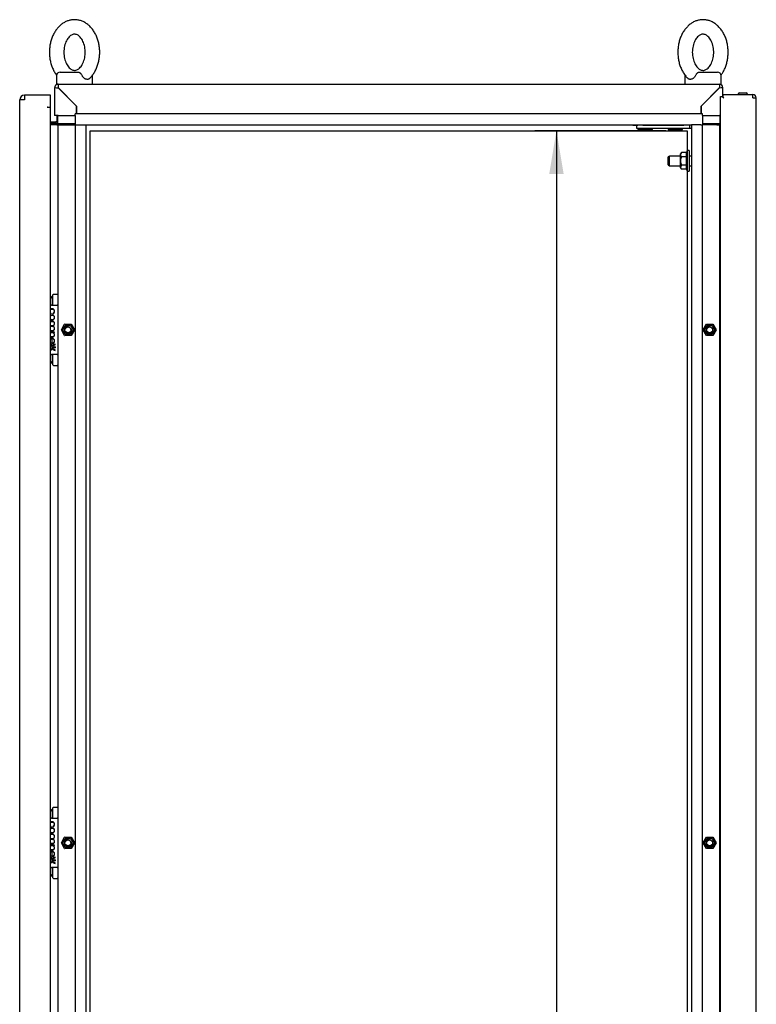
# Paper-space layout 'Layout1' of a CAD drawing. Extents: x 81 to 5357, y 137 to 3739.
# Tile 4 of 12: x 1815 to 2426, y 2101 to 2916. Entities that reach past the tile are written whole.
import ezdxf
from ezdxf.lldxf.tags import DXFTag

# ---------------------------------------------------------------- set-up
doc = ezdxf.new("R2010")
doc.units = 0
doc.header["$LTSCALE"] = 13.000013
doc.layers.get('0').update_dxf_attribs({"linetype": 'CONTINUOUS'})
for name, color, linetype in [('_TRANSLATION', 7, 'CONTINUOUS'), ('AE00100_03', 7, 'CONTINUOUS'), ('AE00198_03', 7, 'CONTINUOUS'), ('AE00217_25', 7, 'CONTINUOUS'), ('AE00219_00', 7, 'CONTINUOUS'), ('AE00219_03', 7, 'CONTINUOUS'), ('AE00224_00', 7, 'CONTINUOUS'), ('AE00368_00', 7, 'CONTINUOUS'), ('AE00500_10', 7, 'CONTINUOUS'), ('AE00715_01', 7, 'CONTINUOUS'), ('DV2__TRANSLATION', 7, 'CONTINUOUS'), ('F0000000_68', 7, 'CONTINUOUS'), ('F0000001_24', 7, 'CONTINUOUS'), ('F0000001_38', 7, 'CONTINUOUS'), ('M0000000_06', 7, 'CONTINUOUS'), ('M0000000_29', 7, 'CONTINUOUS'), ('M0000000_39', 7, 'CONTINUOUS'), ('M0000000_53', 7, 'CONTINUOUS'), ('M0000000_59', 7, 'CONTINUOUS'), ('M0000000_63', 7, 'CONTINUOUS')]:
    doc.layers.add(name, color=color, linetype=linetype)
doc.styles.add('SEACAD_ARIAL', font='arial.ttf')
doc.styles.add('SEACAD_ARIALI', font='ariali.ttf')
tags = doc.linetypes.add('CENTER2', pattern=[28.575, 19.05, -3.175, 3.175, -3.175]).pattern_tags.tags
tags[10:11] = [DXFTag(74, 4), DXFTag(75, 0), DXFTag(340, '0'), DXFTag(46, 0.0), DXFTag(50, 0.0), DXFTag(44, 0.0), DXFTag(45, 0.0)]
tags[8:9] = [DXFTag(74, 4), DXFTag(75, 0), DXFTag(340, '0'), DXFTag(46, 0.0), DXFTag(50, 0.0), DXFTag(44, 0.0), DXFTag(45, 0.0)]
tags[6:7] = [DXFTag(74, 4), DXFTag(75, 0), DXFTag(340, '0'), DXFTag(46, 0.0), DXFTag(50, 0.0), DXFTag(44, 0.0), DXFTag(45, 0.0)]
tags[4:5] = [DXFTag(74, 4), DXFTag(75, 0), DXFTag(340, '0'), DXFTag(46, 0.0), DXFTag(50, 0.0), DXFTag(44, 0.0), DXFTag(45, 0.0)]
doc.dimstyles.new('ISO', dxfattribs={"dimtxt": 13.75, "dimasz": 13.75, "dimexe": 6.875, "dimexo": 6.875, "dimgap": 3.4375, "dimtad": 1, "dimdec": 1, "dimtxsty": 'SEACAD_ARIAL', "dimblk1": '_SE_FILLED', "dimblk2": '_SE_FILLED', "dimsah": 1, "dimcen": 6.875, "dimazin": 3, "dimtfac": 0.7, "dimtdec": 3, "dimtmove": 0, "dimatfit": 3})

# ---------------------------------------------------------------- blocks, each defined once
blk = doc.blocks.new('DMBLK24')
at = {"layer": '_TRANSLATION', "linetype": 'CONTINUOUS'}
for points in [[(2254.31, 2788.72), (2266.23, 2788.72), (2260.27, 2824.47)], [(2254.31, 1130.22), (2260.27, 1094.47), (2266.23, 1130.22)]]:
    blk.add_hatch(color=7, dxfattribs=at).paths.add_polyline_path(points)
at = {"layer": '_TRANSLATION', "color": 7, "linetype": 'CONTINUOUS'}
for p, q in [((2350.9, 2824.47), (2242.4, 2824.47)), ((2260.27, 2824.47), (2260.27, 1094.47)), ((2350.9, 1094.47), (2242.4, 1094.47))]:
    blk.add_line(p, q, dxfattribs=at)
at = {"layer": '_TRANSLATION', "color": 7, "linetype": 'CONTINUOUS', "style": 'SEACAD_ARIALI'}
blk.add_text('1730', height=35.75, rotation=90, dxfattribs=at).set_placement((2251.33, 1903.86))
blk = doc.blocks.new('_SE_FILLED')
at = {"color": 0}
blk.add_line((0, 0), (-1, 0), dxfattribs=at)
blk.add_solid([(0, 0), (-1, -0.1665), (-1, 0.1665), (0, 0)], dxfattribs=at)

psp = doc.layouts.get("Layout1")

# ---------------------------------------------------------------- linework, layer by layer
at = {"layer": 'AE00100_03', "color": 7, "linetype": 'CONTINUOUS'}
psp.add_line((2412.07, 2855.77), (2417.47, 2855.77), dxfattribs=at)
for centre, start, end in [((2412.07, 2854.47), 90, 180), ((2417.47, 2854.47), 0, 90)]:
    psp.add_arc(centre, 1.3, start, end, dxfattribs=at)
at = {"layer": 'AE00198_03', "color": 7, "linetype": 'CONTINUOUS'}
for p, q in [((1842.07, 2687.22), (1842.07, 2679.97)), ((1842.77, 2687.22), (1842.07, 2687.22)), ((1842.07, 2638.97), (1842.07, 2631.72)), ((1842.07, 2631.72), (1842.77, 2631.72)), ((1842.07, 2262.22), (1842.07, 2254.97)), ((1842.77, 2262.22), (1842.07, 2262.22)), ((1842.07, 2213.97), (1842.07, 2206.72)), ((1842.07, 2206.72), (1842.77, 2206.72))]:
    psp.add_line(p, q, dxfattribs=at)
for centre, start, end in [((1847.44, 2681.29), 132.17472, 146.50081), ((1847.44, 2637.65), 213.49919, 227.82528), ((1847.44, 2256.29), 132.17472, 146.50081), ((1847.44, 2212.65), 213.49919, 227.82528)]:
    psp.add_arc(centre, 8, start, end, dxfattribs=at)
at = {"layer": 'AE00217_25', "color": 7, "linetype": 'CONTINUOUS'}
for p, q in [((2354.05, 2803.47), (2352.77, 2802.79)), ((2352.77, 2796.15), (2352.77, 2802.79)), ((2354.05, 2795.47), (2354.05, 2803.47)), ((2362.77, 2803.47), (2354.05, 2803.47)), ((2372.27, 2803.47), (2370.27, 2803.47)), ((2352.77, 2796.15), (2354.05, 2795.47)), ((2354.05, 2795.47), (2362.77, 2795.47)), ((2370.27, 2795.47), (2372.27, 2795.47))]:
    psp.add_line(p, q, dxfattribs=at)
at = {"layer": 'AE00219_00', "color": 7, "linetype": 'CONTINUOUS'}
for p, q in [((2328.31, 2826.47), (2327.77, 2825.97)), ((2327.77, 2825.97), (2339.77, 2825.97)), ((2327.77, 2825.97), (2327.77, 2825.47)), ((2327.77, 2825.47), (2339.77, 2825.47)), ((2330.77, 2829.47), (2330.77, 2828.97)), ((2336.77, 2828.97), (2336.77, 2829.47)), ((2339.77, 2825.97), (2339.24, 2826.47)), ((2339.77, 2825.47), (2339.77, 2825.97)), ((2353.31, 2826.47), (2352.77, 2825.97)), ((2352.77, 2825.97), (2364.77, 2825.97)), ((2352.77, 2825.97), (2352.77, 2825.47)), ((2352.77, 2825.47), (2364.77, 2825.47)), ((2355.77, 2829.47), (2355.77, 2828.97)), ((2361.77, 2828.97), (2361.77, 2829.47)), ((2364.77, 2825.97), (2364.24, 2826.47)), ((2364.77, 2825.47), (2364.77, 2825.97))]:
    psp.add_line(p, q, dxfattribs=at)
at = {"layer": 'AE00219_03', "color": 7, "linetype": 'CONTINUOUS'}
for p, q in [((2425.97, 2687.97), (2425.77, 2687.97)), ((2425.97, 2675.97), (2425.97, 2687.97)), ((2425.77, 2675.97), (2425.97, 2675.97)), ((2425.97, 2262.97), (2425.77, 2262.97)), ((2425.97, 2250.97), (2425.97, 2262.97)), ((2425.77, 2250.97), (2425.97, 2250.97))]:
    psp.add_line(p, q, dxfattribs=at)
at = {"layer": 'AE00224_00', "color": 7, "linetype": 'CONTINUOUS'}
for p, q in [((2363.82, 2806.4), (2362.77, 2804.96)), ((2367.77, 2806.4), (2363.82, 2806.4)), ((2368.77, 2807.97), (2367.77, 2805.47)), ((2367.77, 2806.4), (2367.77, 2804.67)), ((2368.77, 2807.97), (2368.77, 2790.97)), ((2370.27, 2807.97), (2368.77, 2807.97)), ((2370.27, 2807.97), (2370.27, 2790.97)), ((2362.77, 2804.96), (2362.77, 2793.98)), ((2367.77, 2802.93), (2363.82, 2802.93)), ((2367.77, 2804.67), (2367.77, 2802.93)), ((2367.77, 2802.93), (2367.77, 2799.47)), ((2367.77, 2799.47), (2367.77, 2796.01)), ((2362.77, 2793.98), (2363.82, 2792.54)), ((2367.77, 2796.01), (2363.82, 2796.01)), ((2367.77, 2792.54), (2363.82, 2792.54)), ((2367.77, 2796.01), (2367.77, 2794.27)), ((2367.77, 2794.27), (2367.77, 2792.54)), ((2367.77, 2793.47), (2368.77, 2790.97)), ((2368.77, 2790.97), (2370.27, 2790.97))]:
    psp.add_line(p, q, dxfattribs=at)
for points, knots in [([(2363.82, 2806.4), (2363.41, 2805.84), (2363.14, 2805.27), (2363.14, 2804.53), (2363.16, 2804.38), (2363.22, 2804.08), (2363.26, 2803.93), (2363.44, 2803.5), (2363.61, 2803.21), (2363.82, 2802.93)], [0, 0, 0, 0, 0.5, 0.5, 0.625, 0.625, 0.75, 0.75, 1, 1, 1, 1]), ([(2363.82, 2802.93), (2363.61, 2802.38), (2363.44, 2801.81), (2363.27, 2800.94), (2363.22, 2800.65), (2363.16, 2800.06), (2363.14, 2799.76), (2363.14, 2798.87), (2363.21, 2798.29), (2363.44, 2797.13), (2363.62, 2796.56), (2363.82, 2796.01)], [0, 0, 0, 0, 0.25, 0.25, 0.375, 0.375, 0.5, 0.5, 0.75, 0.75, 1, 1, 1, 1]), ([(2363.82, 2796.01), (2363.41, 2795.45), (2363.14, 2794.88), (2363.14, 2794.13), (2363.16, 2793.98), (2363.22, 2793.69), (2363.26, 2793.54), (2363.44, 2793.11), (2363.61, 2792.82), (2363.82, 2792.54)], [0, 0, 0, 0, 0.5, 0.5, 0.625, 0.625, 0.75, 0.75, 1, 1, 1, 1])]:
    psp.add_open_spline(points, degree=3, knots=knots, dxfattribs=at)
at = {"layer": 'AE00368_00', "color": 7, "linetype": 'CONTINUOUS'}
for p, q in [((2323.57, 2829.47), (2323.57, 2828.97)), ((2323.57, 2828.97), (2326.8, 2828.97)), ((2343.97, 2828.97), (2343.97, 2829.47)), ((2348.57, 2829.47), (2348.57, 2828.97)), ((2368.97, 2828.97), (2368.97, 2829.47))]:
    psp.add_line(p, q, dxfattribs=at)
for centre, start, end in [((2327.37, 2829.67), 270, 343.39845), ((2340.17, 2829.67), 196.60155, 270), ((2352.37, 2829.67), 270, 343.39845), ((2365.17, 2829.67), 196.60155, 270)]:
    psp.add_arc(centre, 0.7, start, end, dxfattribs=at)
at = {"layer": 'AE00500_10', "color": 7, "linetype": 'CONTINUOUS'}
for p, q in [((2395.77, 2686.67), (2396.27, 2686.67)), ((2396.27, 2677.27), (2395.77, 2677.27)), ((1849.86, 2659.5), (1852.54, 2664.15)), ((1852.54, 2654.8), (1849.86, 2659.45)), ((1850.94, 2659.47), (1853.11, 2663.22)), ((1853.11, 2655.72), (1850.94, 2659.47)), ((1852.59, 2664.17), (1857.96, 2664.17)), ((1853.11, 2663.22), (1857.44, 2663.22)), ((1857.44, 2663.22), (1859.6, 2659.47)), ((1859.6, 2659.47), (1857.44, 2655.72)), ((1858, 2664.15), (1860.68, 2659.5)), ((1860.68, 2659.45), (1858, 2654.8)), ((2381.86, 2659.5), (2384.54, 2664.15)), ((2384.54, 2654.8), (2381.86, 2659.45)), ((2382.94, 2659.47), (2385.11, 2663.22)), ((2385.11, 2655.72), (2382.94, 2659.47)), ((2384.59, 2664.17), (2389.96, 2664.17)), ((2385.11, 2663.22), (2389.44, 2663.22)), ((2389.44, 2663.22), (2391.6, 2659.47)), ((2391.6, 2659.47), (2389.44, 2655.72)), ((2390, 2664.15), (2392.68, 2659.5)), ((2392.68, 2659.45), (2390, 2654.8)), ((1857.96, 2654.77), (1852.59, 2654.77)), ((1857.44, 2655.72), (1853.11, 2655.72)), ((2389.96, 2654.77), (2384.59, 2654.77)), ((2389.44, 2655.72), (2385.11, 2655.72)), ((2395.77, 2641.67), (2396.27, 2641.67)), ((2396.27, 2632.27), (2395.77, 2632.27)), ((2395.77, 2261.67), (2396.27, 2261.67)), ((2396.27, 2252.27), (2395.77, 2252.27)), ((1849.86, 2234.5), (1852.54, 2239.15)), ((1850.94, 2234.47), (1853.11, 2238.22)), ((1852.59, 2239.17), (1857.96, 2239.17)), ((1853.11, 2238.22), (1857.44, 2238.22)), ((1857.44, 2238.22), (1859.6, 2234.47)), ((1858, 2239.15), (1860.68, 2234.5)), ((2381.86, 2234.5), (2384.54, 2239.15)), ((2382.94, 2234.47), (2385.11, 2238.22)), ((2384.59, 2239.17), (2389.96, 2239.17)), ((2385.11, 2238.22), (2389.44, 2238.22)), ((2389.44, 2238.22), (2391.6, 2234.47)), ((2390, 2239.15), (2392.68, 2234.5)), ((1852.54, 2229.8), (1849.86, 2234.45)), ((1853.11, 2230.72), (1850.94, 2234.47)), ((1857.96, 2229.77), (1852.59, 2229.77)), ((1857.44, 2230.72), (1853.11, 2230.72)), ((1859.6, 2234.47), (1857.44, 2230.72)), ((1860.68, 2234.45), (1858, 2229.8)), ((2384.54, 2229.8), (2381.86, 2234.45)), ((2385.11, 2230.72), (2382.94, 2234.47)), ((2389.96, 2229.77), (2384.59, 2229.77)), ((2389.44, 2230.72), (2385.11, 2230.72)), ((2391.6, 2234.47), (2389.44, 2230.72)), ((2392.68, 2234.45), (2390, 2229.8)), ((2395.77, 2216.67), (2396.27, 2216.67)), ((2396.27, 2207.27), (2395.77, 2207.27))]:
    psp.add_line(p, q, dxfattribs=at)
for centre in [(1855.27, 2659.47), (2387.27, 2659.47), (1855.27, 2234.47), (2387.27, 2234.47)]:
    psp.add_circle(centre, 2.46, dxfattribs=at)
for centre, radius, start, end in [((1849.9, 2659.47), 0.05, 150, 210), ((1855.27, 2659.47), 3, 75, 15), ((1852.59, 2664.12), 0.05, 90, 150), ((1857.96, 2664.12), 0.05, 30, 90), ((1860.64, 2659.47), 0.05, 330, 30), ((2381.9, 2659.47), 0.05, 150, 210), ((2387.27, 2659.47), 3, 75, 15), ((2384.59, 2664.12), 0.05, 90, 150), ((2389.96, 2664.12), 0.05, 30, 90), ((2392.64, 2659.47), 0.05, 330, 30), ((1852.59, 2654.82), 0.05, 210, 270), ((1857.96, 2654.82), 0.05, 270, 330), ((2384.59, 2654.82), 0.05, 210, 270), ((2389.96, 2654.82), 0.05, 270, 330), ((1855.27, 2234.47), 3, 75, 15), ((1852.59, 2239.12), 0.05, 90, 150), ((1857.96, 2239.12), 0.05, 30, 90), ((2387.27, 2234.47), 3, 75, 15), ((2384.59, 2239.12), 0.05, 90, 150), ((2389.96, 2239.12), 0.05, 30, 90), ((1849.9, 2234.47), 0.05, 150, 210), ((1852.59, 2229.82), 0.05, 210, 270), ((1857.96, 2229.82), 0.05, 270, 330), ((1860.64, 2234.47), 0.05, 330, 30), ((2381.9, 2234.47), 0.05, 150, 210), ((2384.59, 2229.82), 0.05, 210, 270), ((2389.96, 2229.82), 0.05, 270, 330), ((2392.64, 2234.47), 0.05, 330, 30)]:
    psp.add_arc(centre, radius, start, end, dxfattribs=at)
at = {"layer": 'AE00715_01', "color": 7, "linetype": 'CONTINUOUS'}
for p, q in [((1848.77, 2872.97), (1864.07, 2872.97)), ((2378.47, 2872.97), (2393.77, 2872.97)), ((1845.77, 2869.97), (1845.77, 2862.97)), ((1875.77, 2862.97), (1875.77, 2869.97)), ((2366.77, 2869.97), (2366.77, 2862.97)), ((2396.77, 2862.97), (2396.77, 2869.97)), ((1845.77, 2862.97), (1847.07, 2862.97)), ((1854.66, 2862.97), (1866.88, 2862.97)), ((2375.77, 2862.97), (2387.77, 2862.97)), ((2395.47, 2862.97), (2396.77, 2862.97))]:
    psp.add_line(p, q, dxfattribs=at)
for centre, start, end in [((1848.77, 2869.97), 90, 180), ((2393.77, 2869.97), 0, 90), ((1872.77, 2869.97), 0, 10.71591), ((2369.77, 2869.97), 169.16317, 180)]:
    psp.add_arc(centre, 3, start, end, dxfattribs=at)
for points, knots in [([(1860.77, 2916.47), (1860.11, 2916.45), (1858.69, 2916.4), (1856.22, 2915.91), (1853.62, 2914.95), (1851.14, 2913.56), (1848.82, 2911.77), (1846.7, 2909.6), (1844.81, 2907.08), (1843.19, 2904.24), (1841.86, 2901.14), (1840.86, 2897.83), (1840.2, 2894.37), (1839.89, 2890.83), (1839.93, 2887.27), (1840.33, 2883.73), (1841.08, 2880.28), (1842.17, 2876.98), (1843.61, 2873.87), (1844.91, 2871.79), (1845.7, 2870.69), (1845.85, 2870.49)], [0, 0, 0, 0, 0.0324688, 0.0817103, 0.1309693, 0.1806638, 0.2311178, 0.2824833, 0.334721, 0.3876417, 0.4409982, 0.4945765, 0.5482196, 0.6018923, 0.6556135, 0.7094267, 0.7633701, 0.8174893, 0.8717988, 0.9262341, 0.938276, 0.938276, 0.938276, 0.938276]), ([(1873.25, 2867.76), (1873.26, 2867.76), (1873.99, 2868.37), (1875.38, 2870.04), (1877.2, 2872.59), (1878.74, 2875.53), (1879.98, 2878.69), (1880.89, 2882.04), (1881.46, 2885.53), (1881.68, 2889.08), (1881.54, 2892.64), (1881.05, 2896.16), (1880.2, 2899.57), (1879.01, 2902.83), (1877.49, 2905.86), (1875.64, 2908.62), (1873.51, 2911.04), (1871.12, 2913.07), (1868.53, 2914.66), (1865.83, 2915.77), (1863.16, 2916.37), (1861.59, 2916.44), (1860.77, 2916.47)], [0, 0, 0, 0, 0.0003, 0.051908, 0.104348, 0.157406, 0.210835, 0.264434, 0.318079, 0.371756, 0.425491, 0.479328, 0.533309, 0.587474, 0.641824, 0.696256, 0.750538, 0.804344, 0.857317, 0.909208, 0.959992, 1, 1, 1, 1]), ([(2381.77, 2916.47), (2381.11, 2916.45), (2379.69, 2916.4), (2377.22, 2915.91), (2374.62, 2914.95), (2372.14, 2913.56), (2369.82, 2911.77), (2367.7, 2909.6), (2365.81, 2907.08), (2364.19, 2904.24), (2362.86, 2901.14), (2361.86, 2897.83), (2361.2, 2894.37), (2360.89, 2890.83), (2360.93, 2887.27), (2361.33, 2883.73), (2362.08, 2880.28), (2363.17, 2876.98), (2364.61, 2873.87), (2366.36, 2871.07), (2368, 2868.98), (2369.01, 2868.08), (2369.32, 2867.8)], [0, 0, 0, 0, 0.032464, 0.081698, 0.13095, 0.180637, 0.231083, 0.282441, 0.334671, 0.387583, 0.440932, 0.494502, 0.548137, 0.601801, 0.655515, 0.70932, 0.763255, 0.817366, 0.871667, 0.926094, 0.980444, 1, 1, 1, 1]), ([(2396.68, 2870.5), (2397.2, 2871.19), (2398.29, 2872.77), (2399.74, 2875.53), (2400.98, 2878.69), (2401.89, 2882.04), (2402.46, 2885.53), (2402.68, 2889.08), (2402.54, 2892.64), (2402.05, 2896.16), (2401.2, 2899.57), (2400.01, 2902.83), (2398.49, 2905.86), (2396.64, 2908.62), (2394.51, 2911.04), (2392.12, 2913.07), (2389.53, 2914.66), (2386.83, 2915.77), (2384.16, 2916.37), (2382.59, 2916.44), (2381.77, 2916.47)], [0.061659, 0.061659, 0.061659, 0.061659, 0.1044754, 0.1575253, 0.2109466, 0.2645383, 0.3181761, 0.3718448, 0.4255725, 0.4794018, 0.5333753, 0.5875328, 0.6418752, 0.6962987, 0.7505734, 0.804372, 0.8573374, 0.9092213, 0.9599974, 1, 1, 1, 1]), ([(1860.77, 2904.47), (1860.95, 2904.47), (1861.47, 2904.44), (1862.44, 2904.22), (1863.65, 2903.61), (1864.89, 2902.65), (1866.11, 2901.3), (1867.25, 2899.55), (1868.21, 2897.49), (1868.96, 2895.19), (1869.45, 2892.7), (1869.66, 2890.1), (1869.59, 2887.48), (1869.23, 2884.93), (1868.6, 2882.53), (1867.74, 2880.36), (1866.7, 2878.49), (1865.54, 2876.96), (1864.32, 2875.8), (1863.1, 2875.02), (1861.91, 2874.56), (1860.7, 2874.41), (1859.5, 2874.59), (1858.23, 2875.13), (1856.98, 2876), (1855.74, 2877.26), (1854.56, 2878.93), (1853.55, 2880.91), (1852.75, 2883.16), (1852.19, 2885.61), (1851.91, 2888.19), (1851.91, 2890.81), (1852.2, 2893.39), (1852.76, 2895.83), (1853.57, 2898.07), (1854.57, 2900.02), (1855.71, 2901.64), (1856.92, 2902.89), (1858.15, 2903.76), (1859.34, 2904.29), (1860.21, 2904.46), (1860.66, 2904.47), (1860.77, 2904.47)], [0, 0, 0, 0, 0.012206, 0.041216, 0.067088, 0.09154, 0.117568, 0.142935, 0.168121, 0.193304, 0.218557, 0.243885, 0.269242, 0.294563, 0.319769, 0.344816, 0.369702, 0.394506, 0.419381, 0.444696, 0.471189, 0.50022, 0.533643, 0.560123, 0.584864, 0.611217, 0.636694, 0.661896, 0.687071, 0.712304, 0.737616, 0.762971, 0.788312, 0.813551, 0.83864, 0.863562, 0.888372, 0.913208, 0.938362, 0.964467, 0.9927, 1, 1, 1, 1]), ([(2381.77, 2904.47), (2381.95, 2904.47), (2382.47, 2904.44), (2383.44, 2904.22), (2384.65, 2903.61), (2385.89, 2902.65), (2387.11, 2901.3), (2388.25, 2899.55), (2389.21, 2897.49), (2389.96, 2895.19), (2390.45, 2892.7), (2390.66, 2890.1), (2390.59, 2887.48), (2390.23, 2884.93), (2389.6, 2882.53), (2388.74, 2880.36), (2387.7, 2878.49), (2386.54, 2876.96), (2385.32, 2875.8), (2384.1, 2875.02), (2382.91, 2874.56), (2381.7, 2874.41), (2380.5, 2874.59), (2379.23, 2875.13), (2377.98, 2876), (2376.74, 2877.26), (2375.56, 2878.93), (2374.55, 2880.91), (2373.75, 2883.16), (2373.19, 2885.61), (2372.91, 2888.19), (2372.91, 2890.81), (2373.2, 2893.39), (2373.76, 2895.83), (2374.57, 2898.07), (2375.57, 2900.02), (2376.71, 2901.64), (2377.92, 2902.89), (2379.15, 2903.76), (2380.34, 2904.29), (2381.21, 2904.46), (2381.66, 2904.47), (2381.77, 2904.47)], [0, 0, 0, 0, 0.012206, 0.041216, 0.067088, 0.09154, 0.117568, 0.142935, 0.168121, 0.193304, 0.218557, 0.243885, 0.269242, 0.294563, 0.319769, 0.344816, 0.369702, 0.394506, 0.419381, 0.444696, 0.471189, 0.50022, 0.533643, 0.560123, 0.584864, 0.611217, 0.636694, 0.661896, 0.687071, 0.712304, 0.737616, 0.762971, 0.788312, 0.813551, 0.83864, 0.863562, 0.888372, 0.913208, 0.938362, 0.964467, 0.9927, 1, 1, 1, 1]), ([(1864.07, 2872.97), (1864.21, 2872.97), (1864.34, 2872.95), (1864.59, 2872.87), (1864.73, 2872.81), (1864.99, 2872.65), (1865.12, 2872.55), (1865.38, 2872.32), (1865.51, 2872.19), (1865.77, 2871.9), (1865.9, 2871.75), (1866.15, 2871.42), (1866.28, 2871.25), (1866.65, 2870.72), (1866.88, 2870.35), (1867.08, 2869.97)], [0, 0, 0, 0, 0.125, 0.125, 0.25, 0.25, 0.375, 0.375, 0.5, 0.5, 0.625, 0.625, 0.75, 0.75, 1, 1, 1, 1]), ([(2375.47, 2869.97), (2375.67, 2870.35), (2375.89, 2870.72), (2376.26, 2871.25), (2376.39, 2871.42), (2376.64, 2871.74), (2376.77, 2871.9), (2377.03, 2872.19), (2377.16, 2872.32), (2377.42, 2872.55), (2377.55, 2872.65), (2377.82, 2872.81), (2377.94, 2872.87), (2378.2, 2872.95), (2378.34, 2872.97), (2378.47, 2872.97)], [0, 0, 0, 0, 0.25, 0.25, 0.375, 0.375, 0.5, 0.5, 0.625, 0.625, 0.75, 0.75, 0.875, 0.875, 1, 1, 1, 1]), ([(1873.25, 2867.75), (1873.13, 2867.64), (1873.01, 2867.54), (1872.74, 2867.36), (1872.59, 2867.28), (1872.27, 2867.15), (1872.1, 2867.1), (1871.75, 2867.04), (1871.57, 2867.02), (1871.19, 2867.02), (1871, 2867.04), (1870.61, 2867.1), (1870.41, 2867.15), (1870.02, 2867.28), (1869.82, 2867.36), (1869.42, 2867.55), (1869.23, 2867.66), (1868.64, 2868.05), (1868.28, 2868.36), (1867.78, 2868.91), (1867.62, 2869.11), (1867.33, 2869.53), (1867.2, 2869.74), (1867.08, 2869.97)], [0.2578357, 0.2578357, 0.2578357, 0.2578357, 0.3125, 0.3125, 0.375, 0.375, 0.4375, 0.4375, 0.5, 0.5, 0.5625, 0.5625, 0.625, 0.625, 0.6875, 0.6875, 0.75, 0.75, 0.875, 0.875, 0.9375, 0.9375, 1, 1, 1, 1]), ([(2375.47, 2869.97), (2375.23, 2869.52), (2374.94, 2869.1), (2374.27, 2868.36), (2373.9, 2868.05), (2373.32, 2867.67), (2373.12, 2867.55), (2372.73, 2867.36), (2372.53, 2867.28), (2372.13, 2867.15), (2371.93, 2867.1), (2371.54, 2867.04), (2371.35, 2867.02), (2370.98, 2867.02), (2370.8, 2867.04), (2370.45, 2867.1), (2370.28, 2867.15), (2369.96, 2867.28), (2369.8, 2867.36), (2369.53, 2867.54), (2369.4, 2867.65), (2369.28, 2867.76)], [0, 0, 0, 0, 0.125, 0.125, 0.25, 0.25, 0.3125, 0.3125, 0.375, 0.375, 0.4375, 0.4375, 0.5, 0.5, 0.5625, 0.5625, 0.625, 0.625, 0.6875, 0.6875, 0.745064, 0.745064, 0.745064, 0.745064])]:
    psp.add_open_spline(points, degree=3, knots=knots, dxfattribs=at)
at = {"layer": 'DV2__TRANSLATION', "color": 7, "linetype": 'CENTER2'}
for p, q in [((1873.77, 2824.47), (2368.77, 2824.47)), ((1873.77, 1094.47), (1873.77, 2824.47)), ((2368.77, 2824.47), (2368.77, 1094.47))]:
    psp.add_line(p, q, dxfattribs=at)
at = {"layer": 'F0000000_68', "color": 7, "linetype": 'CONTINUOUS'}
for p, q in [((2396.27, 2852.97), (2397.77, 2852.97)), ((2396.27, 1065.97), (2396.27, 2852.97)), ((2397.77, 2852.97), (2399.07, 2851.67)), ((2398.27, 2854.47), (2398.27, 2852.47)), ((2398.27, 2854.47), (2422.95, 2854.47)), ((2398.27, 2852.47), (2399.07, 2851.67)), ((2422.97, 2854.47), (2422.95, 2854.47)), ((2422.97, 2851.67), (2425.77, 2851.67)), ((2425.77, 1067.27), (2425.77, 2851.67))]:
    psp.add_line(p, q, dxfattribs=at)
for centre, radius, start, end in [((2268.9, 2851.97), 154.07, 359.8886, 0.9299), ((2422.97, 2851.67), 2.8, 0, 90)]:
    psp.add_arc(centre, radius, start, end, dxfattribs=at)
at = {"layer": 'F0000001_24', "color": 7, "linetype": 'CONTINUOUS'}
for p, q in [((1842.77, 2688.26), (1842.77, 2688.47)), ((1842.77, 2680.09), (1842.77, 2688.26)), ((1843.27, 2688.97), (1846.27, 2688.97)), ((1846.77, 2688.47), (1846.77, 2688.26)), ((1846.77, 2688.26), (1846.77, 2680.09)), ((1841.63, 2679.97), (1846.27, 2679.97)), ((1842.77, 2679.97), (1842.77, 2680.09)), ((1846.77, 2680.09), (1846.77, 2679.47)), ((1846.77, 2679.47), (1846.77, 2639.47)), ((1841.3, 2672.83), (1841.34, 2672.82)), ((1841.34, 2673.1), (1841.32, 2673.11)), ((1841.34, 2672.82), (1841.34, 2673.1)), ((1842.83, 2673.11), (1842.81, 2673.1)), ((1842.81, 2673.1), (1842.81, 2672.81)), ((1842.81, 2672.81), (1842.86, 2672.83)), ((1842.08, 2666.83), (1840.77, 2666.83)), ((1840.77, 2666.56), (1842.08, 2666.56)), ((1842.06, 2662.83), (1840.77, 2662.83)), ((1840.77, 2662.56), (1842.05, 2662.56)), ((1842.1, 2658.82), (1840.77, 2658.82)), ((1840.77, 2658.56), (1842.08, 2658.56)), ((1844.22, 2657.67), (1840.77, 2657.67)), ((1840.77, 2657.38), (1840.95, 2657.38)), ((1841.77, 2657.38), (1842.39, 2657.38)), ((1842.04, 2652.26), (1842.04, 2648.28)), ((1842.34, 2648.54), (1842.34, 2652.25)), ((1843.2, 2657.38), (1844.22, 2657.38)), ((1844.22, 2657.38), (1844.22, 2657.67)), ((1841.33, 2648.38), (1841.38, 2648.36)), ((1841.38, 2648.64), (1841.35, 2648.65)), ((1841.38, 2648.36), (1841.38, 2648.64)), ((1842.04, 2648.28), (1842.05, 2648.27)), ((1842.05, 2648.27), (1842.28, 2648.27)), ((1844.77, 2646.98), (1844.77, 2647.53)), ((1844.77, 2642.49), (1844.77, 2643.03)), ((1846.27, 2638.97), (1841.63, 2638.97)), ((1842.77, 2638.85), (1842.77, 2638.97)), ((1842.77, 2630.68), (1842.77, 2638.85)), ((1846.77, 2639.47), (1846.77, 2638.85)), ((1846.77, 2638.85), (1846.77, 2630.68)), ((1842.77, 2630.47), (1842.77, 2630.68)), ((1843.27, 2629.97), (1846.27, 2629.97)), ((1846.77, 2630.68), (1846.77, 2630.47)), ((1842.77, 2263.26), (1842.77, 2263.47)), ((1842.77, 2255.09), (1842.77, 2263.26)), ((1843.27, 2263.97), (1846.27, 2263.97)), ((1846.77, 2263.47), (1846.77, 2263.26)), ((1846.77, 2263.26), (1846.77, 2255.09)), ((1841.63, 2254.97), (1846.27, 2254.97)), ((1842.77, 2254.97), (1842.77, 2255.09)), ((1846.77, 2255.09), (1846.77, 2254.47)), ((1846.77, 2254.47), (1846.77, 2214.47)), ((1841.3, 2247.83), (1841.34, 2247.82)), ((1841.34, 2248.1), (1841.32, 2248.11)), ((1841.34, 2247.82), (1841.34, 2248.1)), ((1842.83, 2248.11), (1842.81, 2248.1)), ((1842.81, 2248.1), (1842.81, 2247.81)), ((1842.81, 2247.81), (1842.86, 2247.83)), ((1842.08, 2241.83), (1840.77, 2241.83)), ((1840.77, 2241.56), (1842.08, 2241.56)), ((1842.06, 2237.83), (1840.77, 2237.83)), ((1840.77, 2237.56), (1842.05, 2237.56)), ((1842.1, 2233.82), (1840.77, 2233.82)), ((1840.77, 2233.56), (1842.08, 2233.56)), ((1844.22, 2232.67), (1840.77, 2232.67)), ((1840.77, 2232.38), (1840.95, 2232.38)), ((1841.77, 2232.38), (1842.39, 2232.38)), ((1842.04, 2227.26), (1842.04, 2223.28)), ((1842.34, 2223.54), (1842.34, 2227.25)), ((1843.2, 2232.38), (1844.22, 2232.38)), ((1844.22, 2232.38), (1844.22, 2232.67)), ((1841.33, 2223.38), (1841.38, 2223.36)), ((1841.38, 2223.64), (1841.35, 2223.65)), ((1841.38, 2223.36), (1841.38, 2223.64)), ((1842.04, 2223.28), (1842.05, 2223.27)), ((1842.05, 2223.27), (1842.28, 2223.27)), ((1844.77, 2221.98), (1844.77, 2222.53)), ((1846.27, 2213.97), (1841.63, 2213.97)), ((1842.77, 2213.85), (1842.77, 2213.97)), ((1842.77, 2205.68), (1842.77, 2213.85)), ((1844.77, 2217.49), (1844.77, 2218.03)), ((1846.77, 2214.47), (1846.77, 2213.85)), ((1846.77, 2213.85), (1846.77, 2205.68)), ((1842.77, 2205.47), (1842.77, 2205.68)), ((1843.27, 2204.97), (1846.27, 2204.97)), ((1846.77, 2205.68), (1846.77, 2205.47))]:
    psp.add_line(p, q, dxfattribs=at)
for centre in [(1844.13, 2645.01), (1844.13, 2220.01)]:
    psp.add_circle(centre, 0.615, dxfattribs=at)
for centre, radius, start, end in [((1843.27, 2688.47), 0.5, 90, 180), ((1846.27, 2688.47), 0.5, 0, 90), ((1841.63, 2677.97), 2, 90, 115.59234), ((1846.27, 2679.47), 0.5, 0, 90), ((1841.93, 2674.64), 1.64, 225.32565, 248.42349), ((1841.93, 2674.64), 1.91, 232.74271, 250.7128), ((1841.93, 2650.2), 1.65, 225.33073, 249.51964), ((1841.93, 2650.2), 1.91, 232.76282, 251.84416), ((1840.21, 2644.82), 2.28, 311.35343, 335.40846), ((1844.37, 2645.19), 2.28, 131.35343, 155.40846), ((1841.63, 2640.97), 2, 244.40766, 270), ((1846.27, 2639.47), 0.5, 270, 0), ((1843.27, 2630.47), 0.5, 180, 270), ((1846.27, 2630.47), 0.5, 270, 0), ((1843.27, 2263.47), 0.5, 90, 180), ((1846.27, 2263.47), 0.5, 0, 90), ((1841.63, 2252.97), 2, 90, 115.59234), ((1846.27, 2254.47), 0.5, 0, 90), ((1841.93, 2249.64), 1.64, 225.32565, 248.42349), ((1841.93, 2249.64), 1.91, 232.74271, 250.7128), ((1841.93, 2225.2), 1.65, 225.33073, 249.51964), ((1841.93, 2225.2), 1.91, 232.76282, 251.84416), ((1840.21, 2219.82), 2.28, 311.35343, 335.40846), ((1844.37, 2220.19), 2.28, 131.35343, 155.40846), ((1841.63, 2215.97), 2, 244.40766, 270), ((1846.27, 2214.47), 0.5, 270, 0), ((1843.27, 2205.47), 0.5, 180, 270), ((1846.27, 2205.47), 0.5, 270, 0)]:
    psp.add_arc(centre, radius, start, end, dxfattribs=at)
for points, knots in [([(1840.7, 2676.13), (1841, 2676.47), (1841.46, 2676.71), (1842.08, 2676.71), (1843.35, 2676.71), (1843.93, 2675.74), (1843.93, 2674.83)], [0.5006464, 0.5006464, 0.5006464, 0.5006464, 0.6652315, 0.6652315, 0.6652315, 1, 1, 1, 1]), ([(1842.86, 2672.83), (1843.85, 2673.17), (1844.2, 2674.12), (1844.2, 2674.83), (1844.2, 2675.9), (1843.47, 2676.97), (1842.08, 2676.97), (1841.51, 2676.97), (1841.06, 2676.8), (1840.72, 2676.53)], [0, 0, 0, 0, 0.2499787, 0.2499787, 0.2499787, 0.4999858, 0.4999858, 0.4999858, 0.5985486, 0.5985486, 0.5985486, 0.5985486]), ([(1840.7, 2671.08), (1841, 2671.42), (1841.46, 2671.66), (1842.08, 2671.66), (1843.35, 2671.66), (1843.93, 2670.68), (1843.93, 2669.78), (1843.93, 2668.89), (1843.35, 2667.92), (1842.08, 2667.92)], [0.3771219, 0.3771219, 0.3771219, 0.3771219, 0.5, 0.5, 0.5, 0.75, 0.75, 0.75, 1, 1, 1, 1]), ([(1844.2, 2669.78), (1844.2, 2670.85), (1843.47, 2671.92), (1842.08, 2671.92), (1841.51, 2671.92), (1841.06, 2671.75), (1840.72, 2671.48)], [0, 0, 0, 0, 0.3333333, 0.3333333, 0.3333333, 0.4647505, 0.4647505, 0.4647505, 0.4647505]), ([(1840.74, 2668.09), (1841.1, 2667.8), (1841.56, 2667.66), (1842.08, 2667.66), (1843.54, 2667.66), (1844.2, 2668.76), (1844.2, 2669.78)], [0.0992235, 0.0992235, 0.0992235, 0.0992235, 0.5, 0.5, 0.5, 1, 1, 1, 1]), ([(1842.05, 2662.56), (1843.35, 2662.56), (1843.92, 2661.58), (1843.91, 2660.68), (1843.9, 2659.79), (1843.33, 2658.84), (1842.1, 2658.82)], [0, 0, 0, 0, 0.670744, 0.670744, 0.670744, 1, 1, 1, 1]), ([(1842.08, 2666.56), (1843.35, 2666.56), (1843.93, 2665.59), (1843.93, 2664.69), (1843.93, 2663.79), (1843.35, 2662.82), (1842.06, 2662.83)], [0, 0, 0, 0, 0.333291, 0.333291, 0.333291, 1, 1, 1, 1]), ([(1842.88, 2662.69), (1843.85, 2663.04), (1844.2, 2663.97), (1844.2, 2664.69), (1844.2, 2665.75), (1843.47, 2666.83), (1842.08, 2666.83)], [0, 0, 0, 0, 0.500028, 0.500028, 0.500028, 1, 1, 1, 1]), ([(1844.2, 2650.39), (1844.2, 2651.45), (1843.47, 2652.53), (1842.08, 2652.53), (1841.51, 2652.53), (1841.06, 2652.36), (1840.72, 2652.08)], [0, 0, 0, 0, 0.3336663, 0.3336663, 0.3336663, 0.4653039, 0.4653039, 0.4653039, 0.4653039]), ([(1840.74, 2653.83), (1841.1, 2653.55), (1841.56, 2653.4), (1842.08, 2653.4), (1843.54, 2653.4), (1844.2, 2654.5), (1844.2, 2655.53)], [0.0992293, 0.0992293, 0.0992293, 0.0992293, 0.5, 0.5, 0.5, 1, 1, 1, 1]), ([(1842.39, 2657.38), (1843.46, 2657.24), (1843.93, 2656.34), (1843.93, 2655.53), (1843.93, 2654.63), (1843.35, 2653.67), (1842.08, 2653.67)], [0, 0, 0, 0, 0.5, 0.5, 0.5, 1, 1, 1, 1]), ([(1842.34, 2652.25), (1843.44, 2652.13), (1843.93, 2651.23), (1843.93, 2650.39), (1843.93, 2649.55), (1843.44, 2648.66), (1842.34, 2648.54)], [0, 0, 0, 0, 0.5, 0.5, 0.5, 1, 1, 1, 1]), ([(1840.79, 2646.84), (1841.44, 2646.58), (1841.98, 2645.98), (1841.98, 2645), (1841.98, 2644.39), (1841.76, 2643.88), (1841.36, 2643.52), (1841.19, 2643.37), (1840.99, 2643.25), (1840.78, 2643.17)], [0.2564882, 0.2564882, 0.2564882, 0.2564882, 0.4, 0.4, 0.4, 0.6, 0.6, 0.6, 0.6934324, 0.6934324, 0.6934324, 0.6934324]), ([(1842.29, 2643.87), (1842.71, 2642.92), (1843.68, 2642.48), (1844.59, 2642.48), (1844.65, 2642.48), (1844.71, 2642.48), (1844.77, 2642.49)], [0, 0, 0, 0, 0.5, 0.5, 0.5, 1, 1, 1, 1]), ([(1844.77, 2643.03), (1844.71, 2643.03), (1844.65, 2643.03), (1844.59, 2643.03), (1843.63, 2643.03), (1842.6, 2643.65), (1842.6, 2645.01), (1842.6, 2645.63), (1842.82, 2646.14), (1843.22, 2646.49), (1843.58, 2646.81), (1844.07, 2646.99), (1844.6, 2646.99), (1844.65, 2646.99), (1844.71, 2646.99), (1844.77, 2646.98)], [0, 0, 0, 0, 0.2, 0.2, 0.2, 0.4, 0.4, 0.4, 0.6, 0.6, 0.6, 0.8, 0.8, 0.8, 1, 1, 1, 1]), ([(1844.77, 2647.53), (1844.71, 2647.53), (1844.65, 2647.53), (1844.6, 2647.53), (1843.94, 2647.53), (1843.32, 2647.31), (1842.86, 2646.9)], [0, 0, 0, 0, 0.5, 0.5, 0.5, 1, 1, 1, 1]), ([(1840.7, 2251.13), (1841, 2251.47), (1841.46, 2251.71), (1842.08, 2251.71), (1843.35, 2251.71), (1843.93, 2250.74), (1843.93, 2249.83)], [0.5006464, 0.5006464, 0.5006464, 0.5006464, 0.6652315, 0.6652315, 0.6652315, 1, 1, 1, 1]), ([(1842.86, 2247.83), (1843.85, 2248.17), (1844.2, 2249.12), (1844.2, 2249.83), (1844.2, 2250.9), (1843.47, 2251.97), (1842.08, 2251.97), (1841.51, 2251.97), (1841.06, 2251.8), (1840.72, 2251.53)], [0, 0, 0, 0, 0.2499787, 0.2499787, 0.2499787, 0.4999858, 0.4999858, 0.4999858, 0.5985486, 0.5985486, 0.5985486, 0.5985486]), ([(1840.7, 2246.08), (1841, 2246.42), (1841.46, 2246.66), (1842.08, 2246.66), (1843.35, 2246.66), (1843.93, 2245.68), (1843.93, 2244.78), (1843.93, 2243.89), (1843.35, 2242.92), (1842.08, 2242.92)], [0.3771219, 0.3771219, 0.3771219, 0.3771219, 0.5, 0.5, 0.5, 0.75, 0.75, 0.75, 1, 1, 1, 1]), ([(1844.2, 2244.78), (1844.2, 2245.85), (1843.47, 2246.92), (1842.08, 2246.92), (1841.51, 2246.92), (1841.06, 2246.75), (1840.72, 2246.48)], [0, 0, 0, 0, 0.3333333, 0.3333333, 0.3333333, 0.4647505, 0.4647505, 0.4647505, 0.4647505]), ([(1840.74, 2243.09), (1841.1, 2242.8), (1841.56, 2242.66), (1842.08, 2242.66), (1843.54, 2242.66), (1844.2, 2243.76), (1844.2, 2244.78)], [0.0992235, 0.0992235, 0.0992235, 0.0992235, 0.5, 0.5, 0.5, 1, 1, 1, 1]), ([(1842.05, 2237.56), (1843.35, 2237.56), (1843.92, 2236.58), (1843.91, 2235.68), (1843.9, 2234.79), (1843.33, 2233.84), (1842.1, 2233.82)], [0, 0, 0, 0, 0.670744, 0.670744, 0.670744, 1, 1, 1, 1]), ([(1842.08, 2241.56), (1843.35, 2241.56), (1843.93, 2240.59), (1843.93, 2239.69), (1843.93, 2238.79), (1843.35, 2237.82), (1842.06, 2237.83)], [0, 0, 0, 0, 0.333291, 0.333291, 0.333291, 1, 1, 1, 1]), ([(1842.88, 2237.69), (1843.85, 2238.04), (1844.2, 2238.97), (1844.2, 2239.69), (1844.2, 2240.75), (1843.47, 2241.83), (1842.08, 2241.83)], [0, 0, 0, 0, 0.500028, 0.500028, 0.500028, 1, 1, 1, 1]), ([(1844.2, 2225.39), (1844.2, 2226.45), (1843.47, 2227.53), (1842.08, 2227.53), (1841.51, 2227.53), (1841.06, 2227.36), (1840.72, 2227.08)], [0, 0, 0, 0, 0.3336663, 0.3336663, 0.3336663, 0.4653039, 0.4653039, 0.4653039, 0.4653039]), ([(1840.74, 2228.83), (1841.1, 2228.55), (1841.56, 2228.4), (1842.08, 2228.4), (1843.54, 2228.4), (1844.2, 2229.5), (1844.2, 2230.53)], [0.0992293, 0.0992293, 0.0992293, 0.0992293, 0.5, 0.5, 0.5, 1, 1, 1, 1]), ([(1842.39, 2232.38), (1843.46, 2232.24), (1843.93, 2231.34), (1843.93, 2230.53), (1843.93, 2229.63), (1843.35, 2228.67), (1842.08, 2228.67)], [0, 0, 0, 0, 0.5, 0.5, 0.5, 1, 1, 1, 1]), ([(1842.34, 2227.25), (1843.44, 2227.13), (1843.93, 2226.23), (1843.93, 2225.39), (1843.93, 2224.55), (1843.44, 2223.66), (1842.34, 2223.54)], [0, 0, 0, 0, 0.5, 0.5, 0.5, 1, 1, 1, 1]), ([(1840.79, 2221.84), (1841.44, 2221.58), (1841.98, 2220.98), (1841.98, 2220), (1841.98, 2219.39), (1841.76, 2218.88), (1841.36, 2218.52), (1841.19, 2218.37), (1840.99, 2218.25), (1840.78, 2218.17)], [0.2564882, 0.2564882, 0.2564882, 0.2564882, 0.4, 0.4, 0.4, 0.6, 0.6, 0.6, 0.6934324, 0.6934324, 0.6934324, 0.6934324]), ([(1842.29, 2218.87), (1842.71, 2217.92), (1843.68, 2217.48), (1844.59, 2217.48), (1844.65, 2217.48), (1844.71, 2217.48), (1844.77, 2217.49)], [0, 0, 0, 0, 0.5, 0.5, 0.5, 1, 1, 1, 1]), ([(1844.77, 2218.03), (1844.71, 2218.03), (1844.65, 2218.03), (1844.59, 2218.03), (1843.63, 2218.03), (1842.6, 2218.65), (1842.6, 2220.01), (1842.6, 2220.63), (1842.82, 2221.14), (1843.22, 2221.49), (1843.58, 2221.81), (1844.07, 2221.99), (1844.6, 2221.99), (1844.65, 2221.99), (1844.71, 2221.99), (1844.77, 2221.98)], [0, 0, 0, 0, 0.2, 0.2, 0.2, 0.4, 0.4, 0.4, 0.6, 0.6, 0.6, 0.8, 0.8, 0.8, 1, 1, 1, 1]), ([(1844.77, 2222.53), (1844.71, 2222.53), (1844.65, 2222.53), (1844.6, 2222.53), (1843.94, 2222.53), (1843.32, 2222.31), (1842.86, 2221.9)], [0, 0, 0, 0, 0.5, 0.5, 0.5, 1, 1, 1, 1])]:
    psp.add_open_spline(points, degree=3, knots=knots, dxfattribs=at)
for points in [[(1842.08, 2667.92), (1841.51, 2667.92), (1841.03, 2668.12), (1840.69, 2668.5)], [(1843.93, 2674.83), (1843.93, 2674.23), (1843.65, 2673.42), (1842.83, 2673.11)], [(1842.08, 2658.56), (1843.47, 2658.56), (1844.2, 2659.63), (1844.2, 2660.7)], [(1844.2, 2660.7), (1844.2, 2661.41), (1843.85, 2662.35), (1842.88, 2662.69)], [(1842.08, 2653.67), (1841.51, 2653.67), (1841.03, 2653.87), (1840.69, 2654.25)], [(1840.72, 2656.85), (1840.97, 2657.12), (1841.32, 2657.32), (1841.77, 2657.38)], [(1840.95, 2657.38), (1840.87, 2657.33), (1840.8, 2657.28), (1840.73, 2657.23)], [(1840.74, 2651.73), (1841.04, 2652.04), (1841.46, 2652.25), (1842.04, 2652.26)], [(1844.2, 2655.53), (1844.2, 2656.31), (1843.82, 2657.01), (1843.2, 2657.38)], [(1842.29, 2646.14), (1841.99, 2646.81), (1841.42, 2647.23), (1840.8, 2647.41)], [(1840.81, 2642.6), (1841.15, 2642.71), (1841.46, 2642.88), (1841.72, 2643.11)], [(1842.28, 2648.27), (1843.6, 2648.37), (1844.2, 2649.41), (1844.2, 2650.39)], [(1842.08, 2242.92), (1841.51, 2242.92), (1841.03, 2243.12), (1840.69, 2243.5)], [(1843.93, 2249.83), (1843.93, 2249.23), (1843.65, 2248.42), (1842.83, 2248.11)], [(1842.08, 2233.56), (1843.47, 2233.56), (1844.2, 2234.63), (1844.2, 2235.7)], [(1844.2, 2235.7), (1844.2, 2236.41), (1843.85, 2237.35), (1842.88, 2237.69)], [(1842.08, 2228.67), (1841.51, 2228.67), (1841.03, 2228.87), (1840.69, 2229.25)], [(1840.72, 2231.85), (1840.97, 2232.12), (1841.32, 2232.32), (1841.77, 2232.38)], [(1840.95, 2232.38), (1840.87, 2232.33), (1840.8, 2232.28), (1840.73, 2232.23)], [(1840.74, 2226.73), (1841.04, 2227.04), (1841.46, 2227.25), (1842.04, 2227.26)], [(1844.2, 2230.53), (1844.2, 2231.31), (1843.82, 2232.01), (1843.2, 2232.38)], [(1842.29, 2221.14), (1841.99, 2221.81), (1841.42, 2222.23), (1840.8, 2222.41)], [(1842.28, 2223.27), (1843.6, 2223.37), (1844.2, 2224.41), (1844.2, 2225.39)], [(1840.81, 2217.6), (1841.15, 2217.71), (1841.46, 2217.88), (1841.72, 2218.11)]]:
    psp.add_open_spline(points, degree=3, dxfattribs=at)
at = {"layer": 'F0000001_38', "color": 7, "linetype": 'CONTINUOUS'}
for p, q in [((1815.27, 1068.97), (1815.27, 2849.97)), ((1819.27, 2849.97), (1815.27, 2849.97)), ((1819.27, 2853.97), (1819.29, 2853.97)), ((1840.77, 2853.97), (1819.29, 2853.97)), ((1840.77, 2849.97), (1840.77, 2853.97)), ((1840.77, 2843.98), (1840.77, 2849.97)), ((1838.17, 2843.97), (1838.17, 2843.98)), ((1838.17, 2843.98), (1840.77, 2843.98)), ((1838.27, 2843.97), (1838.17, 2843.97)), ((1838.27, 2843.97), (1840.77, 2843.97)), ((1840.77, 1074.97), (1840.77, 2843.97))]:
    psp.add_line(p, q, dxfattribs=at)
for centre, radius, start, end in [((1819.27, 2849.97), 4, 90.00213, 179.99787), ((2174.34, 2850.19), 355.07, 179.39079, 180.03626)]:
    psp.add_arc(centre, radius, start, end, dxfattribs=at)
at = {"layer": 'M0000000_06', "color": 7, "linetype": 'CONTINUOUS'}
for p, q in [((1846.02, 2836.97), (1846.02, 2830.47)), ((1846.77, 2830.47), (1846.77, 2836.97)), ((2395.77, 2836.97), (2395.77, 2830.47)), ((1846.02, 2830.47), (1846.02, 2829.47)), ((1846.02, 2830.47), (1849.27, 2830.47)), ((1846.02, 2829.47), (1849.27, 2829.47)), ((1849.27, 2830.47), (1861.27, 2830.47)), ((1849.27, 2829.47), (1861.27, 2829.47)), ((2381.27, 2830.47), (2393.27, 2830.47)), ((2393.27, 2829.47), (2381.27, 2829.47)), ((2393.27, 2830.47), (2396.27, 2830.47)), ((2393.27, 2829.47), (2396.27, 2829.47))]:
    psp.add_line(p, q, dxfattribs=at)
at = {"layer": 'M0000000_29', "color": 7, "linetype": 'CONTINUOUS'}
for p, q in [((1845.47, 2829.47), (1840.77, 2829.47)), ((1846.02, 2829.47), (1845.47, 2829.47)), ((1846.77, 2829.47), (1846.77, 2688.47)), ((1861.27, 2829.47), (1862.52, 2829.47)), ((1861.27, 2829.47), (1861.27, 1089.47)), ((1862.52, 2829.47), (1866.57, 2829.47)), ((1866.57, 2829.47), (1870.27, 2829.47)), ((1870.27, 1089.47), (1870.27, 2829.47)), ((2372.27, 2829.47), (2372.27, 1089.47)), ((2375.97, 2829.47), (2372.27, 2829.47)), ((2380.02, 2829.47), (2375.97, 2829.47)), ((2380.02, 2829.47), (2381.27, 2829.47)), ((2381.27, 1089.47), (2381.27, 2829.47)), ((2395.77, 1089.47), (2395.77, 2829.47)), ((1846.77, 2630.47), (1846.77, 2263.47)), ((1846.77, 2205.47), (1846.77, 1713.47))]:
    psp.add_line(p, q, dxfattribs=at)
at = {"layer": 'M0000000_39', "color": 7, "linetype": 'CONTINUOUS'}
for p, q in [((1861.27, 2837.22), (1861.27, 2838.47)), ((2381.27, 2838.47), (1861.27, 2838.47)), ((1861.27, 2837.22), (1861.27, 2833.17)), ((1861.27, 2833.17), (1861.27, 2829.47)), ((2381.27, 2837.22), (2381.27, 2838.47)), ((2381.27, 2837.22), (2381.27, 2833.17)), ((2381.27, 2833.17), (2381.27, 2829.47)), ((1870.27, 2829.47), (2372.27, 2829.47))]:
    psp.add_line(p, q, dxfattribs=at)
at = {"layer": 'M0000000_53', "color": 7, "linetype": 'CONTINUOUS'}
for p, q in [((1840.77, 2831.97), (1844.77, 2831.97)), ((1844.77, 2830.77), (1840.77, 2830.77)), ((1840.77, 2830.67), (1844.77, 2830.67)), ((1844.77, 2831.97), (1844.77, 2830.77)), ((1844.77, 2830.67), (1846.02, 2830.67)), ((1844.77, 2830.67), (1844.77, 2829.47))]:
    psp.add_line(p, q, dxfattribs=at)
for radius, end in [(2, 308.68219), (3.2, 292.99339)]:
    psp.add_arc((1844.77, 2833.97), radius, 270, end, dxfattribs=at)
at = {"layer": 'M0000000_59', "color": 7, "linetype": 'CONTINUOUS'}
for p, q in [((2326.77, 2828.97), (2326.77, 2826.47)), ((2326.77, 2826.47), (2331.77, 2826.47)), ((2331.77, 2828.97), (2326.8, 2828.97)), ((2331.77, 2828.97), (2365.77, 2828.97)), ((2331.77, 2826.47), (2365.77, 2826.47)), ((2370.77, 2828.97), (2365.77, 2828.97)), ((2365.77, 2826.47), (2370.77, 2826.47)), ((2370.77, 2826.47), (2370.77, 2828.97)), ((2372.27, 2828.97), (2370.77, 2828.97)), ((2370.77, 2826.47), (2372.27, 2826.47))]:
    psp.add_line(p, q, dxfattribs=at)
at = {"layer": 'M0000000_63', "color": 7, "linetype": 'CONTINUOUS'}
for p, q in [((1844.27, 2860.17), (1844.27, 2836.97)), ((1847.07, 2862.97), (1854.66, 2862.97)), ((1847.07, 2860.17), (1862.28, 2844.96)), ((1847.07, 2860.15), (1847.07, 2860.17)), ((1862.27, 2844.95), (1847.07, 2860.15)), ((1866.88, 2862.97), (2375.66, 2862.97)), ((2380.26, 2844.96), (2395.47, 2860.17)), ((2395.47, 2860.15), (2380.27, 2844.95)), ((2387.88, 2862.97), (2395.47, 2862.97)), ((2395.47, 2860.15), (2395.47, 2860.17)), ((2398.27, 2852.47), (2398.27, 2860.17)), ((1862.27, 2838.47), (1862.27, 2844.95)), ((1862.28, 2844.96), (1862.28, 2838.47)), ((2380.26, 2838.47), (2380.26, 2844.96)), ((2380.27, 2844.95), (2380.27, 2838.47)), ((1847.07, 2836.97), (1844.27, 2836.97)), ((1847.07, 2836.97), (1861.27, 2836.97)), ((2381.27, 2836.97), (2395.47, 2836.97)), ((2396.27, 2836.97), (2395.47, 2836.97))]:
    psp.add_line(p, q, dxfattribs=at)
for centre, radius, start, end in [((1846.25, 2860.38), 1.97, 178.27916, 186.09238), ((1846.83, 3022.42), 162.27, 269.10323, 270.08508), ((2395.47, 2860.17), 2.8, 4.2591, 89.99999), ((2395.63, 3034.15), 174, 269.94822, 270.87028), ((2394.82, 2860.48), 3.44, 354.96889, 358.9547)]:
    psp.add_arc(centre, radius, start, end, dxfattribs=at)
for points, knots in [([(1847.07, 2862.97), (1847.05, 2862.97), (1847, 2862.97), (1846.91, 2862.97), (1846.8, 2862.96), (1846.66, 2862.94), (1846.48, 2862.91), (1846.26, 2862.85), (1846, 2862.76), (1845.75, 2862.64), (1845.51, 2862.5), (1845.29, 2862.34), (1845.09, 2862.15), (1844.9, 2861.95), (1844.74, 2861.73), (1844.6, 2861.49), (1844.48, 2861.24), (1844.4, 2861.03), (1844.35, 2860.85), (1844.32, 2860.72), (1844.3, 2860.58), (1844.29, 2860.48), (1844.28, 2860.41), (1844.28, 2860.4)], [0, 0, 0, 0, 0.0156294, 0.0312587, 0.0625152, 0.0937715, 0.1250279, 0.1875219, 0.2500159, 0.3125099, 0.3750038, 0.4374978, 0.4999918, 0.5624857, 0.6249797, 0.6874736, 0.7499676, 0.8124616, 0.843718, 0.8749744, 0.9062308, 0.9374872, 0.9478074, 0.9478074, 0.9478074, 0.9478074]), ([(1847.07, 2862.97), (1847.07, 2862.97), (1847.07, 2862.9), (1847.07, 2862.62), (1847.07, 2862.41), (1847.07, 2861.89), (1847.07, 2861.58), (1847.07, 2860.9), (1847.07, 2860.54), (1847.07, 2860.17)], [0, 0, 0, 0, 0.25, 0.25, 0.5, 0.5, 0.75, 0.75, 1, 1, 1, 1]), ([(2395.47, 2862.97), (2395.47, 2862.97), (2395.47, 2862.97), (2395.47, 2862.97), (2395.47, 2862.96), (2395.47, 2862.94), (2395.47, 2862.91), (2395.47, 2862.85), (2395.47, 2862.76), (2395.47, 2862.64), (2395.47, 2862.5), (2395.47, 2862.34), (2395.47, 2862.15), (2395.47, 2861.95), (2395.47, 2861.73), (2395.47, 2861.49), (2395.47, 2861.24), (2395.47, 2860.98), (2395.47, 2860.76), (2395.47, 2860.58), (2395.47, 2860.44), (2395.47, 2860.33), (2395.47, 2860.24), (2395.47, 2860.19), (2395.47, 2860.17)], [0, 0, 0, 0, 0.015632, 0.031264, 0.062522, 0.093779, 0.125036, 0.187528, 0.25002, 0.312514, 0.37501, 0.437506, 0.5, 0.562494, 0.62499, 0.687486, 0.74998, 0.812472, 0.874964, 0.906221, 0.937478, 0.968736, 0.984368, 1, 1, 1, 1])]:
    psp.add_open_spline(points, degree=3, knots=knots, dxfattribs=at)

# ---------------------------------------------------------------- dimensions: what is measured, and where the dimension line sits
at = {"layer": '_TRANSLATION', "color": 7, "linetype": 'CONTINUOUS'}
dim = psp.add_linear_dim(base=(2260.27, 2824.47), p1=(2368.77, 2824.47), p2=(2368.77, 1094.47), angle=270, text='\\A1;<>', dimstyle='ISO', override={"dimtxt": 35.750036, "dimasz": 35.750036, "dimexe": 17.875018, "dimexo": 17.875018, "dimgap": 8.937509, "dimcen": 17.875018}, dxfattribs=at)
dim.commit()
dim.dimension.update_dxf_attribs({"geometry": 'DMBLK24', "text_midpoint": (2260.27, 1959.47), "dimtype": 161})

doc.saveas('drawing.dxf')
